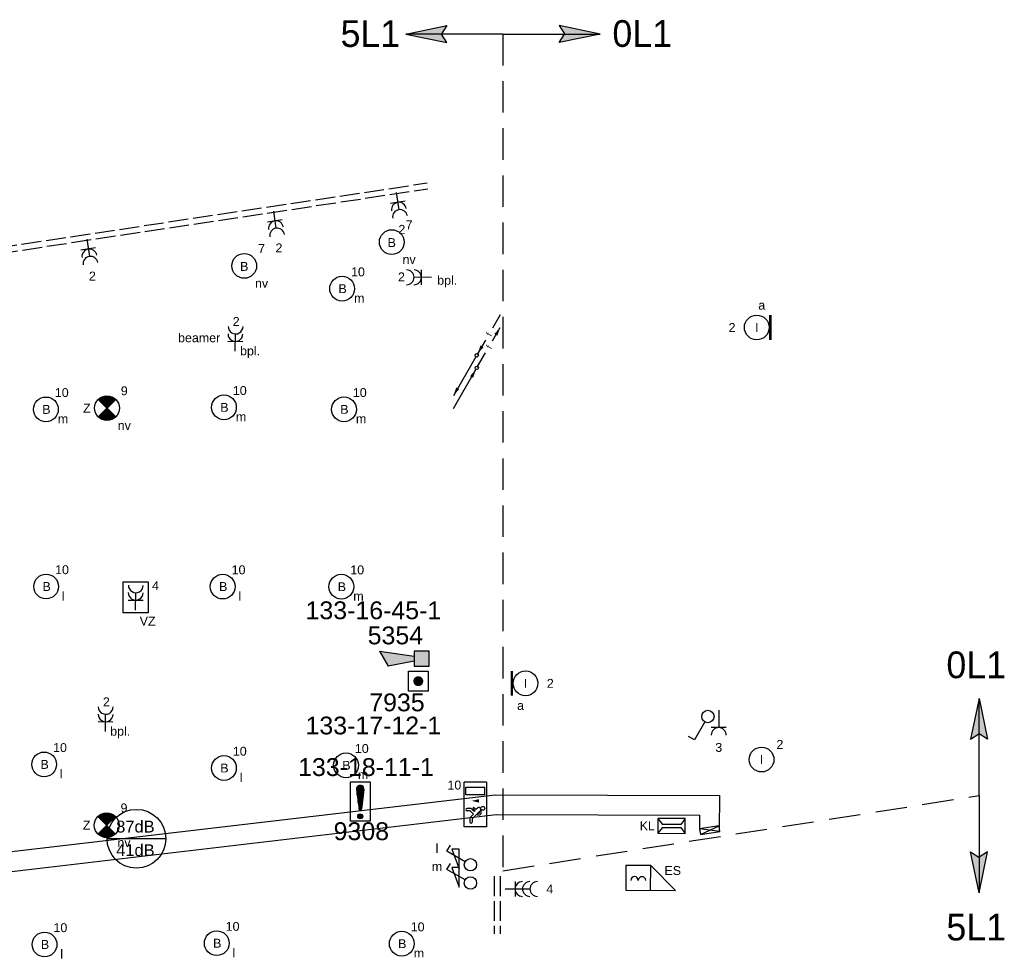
# Model space of a CAD drawing. Extents: x -156717 to 425753, y -51191 to 363295.
# Tile 9 of 256: x -65803 to -55861, y 76697 to 86168. Entities that reach past the tile are written whole.
import ezdxf
from ezdxf.enums import TextEntityAlignment as Align

# ---------------------------------------------------------------- set-up
doc = ezdxf.new("R2010")
doc.units = 0
doc.header["$LTSCALE"] = 50
for name, pattern in [('E_GOOT2', [2000, 1000, 1000]), ('E_GOOT3', [5, 4, -1]), ('HIDDEN', [9.525, 6.35, -3.175])]:
    doc.linetypes.add(name, pattern=pattern)
doc.layers.get('0').update_dxf_attribs({"linetype": 'CONTINUOUS'})
for name, color, linetype in [('1234567', 3, 'CONTINUOUS'), ('brandmelddecibels', 3, 'CONTINUOUS'), ('brandmeldserienummers', 1, 'CONTINUOUS'), ('EL6131--_KG', 2, 'CONTINUOUS'), ('EL6131--_WG', 2, 'CONTINUOUS'), ('EL6222--', 3, 'CONTINUOUS'), ('EL6311--', 3, 'CONTINUOUS'), ('EL6350--', 3, 'CONTINUOUS'), ('EL6511--', 3, 'CONTINUOUS'), ('EL6522--', 3, 'CONTINUOUS'), ('WL5448--', 4, 'CONTINUOUS')]:
    doc.layers.add(name, color=color, linetype=linetype)
doc.styles.add('BURO-018', font='ARIAL.TTF', dxfattribs={"height": 63})

# ---------------------------------------------------------------- blocks, each defined once
blk = doc.blocks.new('1115B3')
at = {"color": 0, "linetype": 'Continuous'}
blk.add_circle((0, 3.5), 2.5, dxfattribs=at)
at = {"color": 0, "linetype": 'Continuous', "style": 'BURO-018'}
for tag, p in [('E_GKAST', (0, 11.5)), ('E_GROEP', (0, 8.5)), ('E_SGROEP', (4.5, 8.5)), ('E_ARMCODE', (0, 3.5)), ('E_SLET', (4.5, 2.5))]:
    blk.add_attdef(tag, text='', height=1.8, dxfattribs=at).set_placement(p, align=Align.MIDDLE)
blk = doc.blocks.new('111408')
at = {"color": 0, "linetype": 'Continuous'}
for p, q in [((3.15, 6), (-0.85, 4.5)), ((3.15, 4.5), (3.15, 6)), ((-0.85, 4.5), (3.15, 4.5))]:
    blk.add_line(p, q, dxfattribs=at)
blk = doc.blocks.new('1114A1-TH1')
at = {"color": 0, "linetype": 'Continuous'}
for p, q in [((0.62, 3.33), (2.74, 7)), ((2.74, 7), (3.95, 6.3))]:
    blk.add_line(p, q, dxfattribs=at)
blk.add_circle((0, 2.25), 1.25, dxfattribs=at)
at = {"color": 0, "zscale": 50}
blk.add_blockref('111408', (0, 0), dxfattribs=at)
at = {"color": 0, "linetype": 'Continuous', "style": 'BURO-018'}
for tag, p in [('E_SLET1', (3.36, 9)), ('E_GROEP', (0, 0)), ('E_GKAST', (0, 0))]:
    blk.add_attdef(tag, text='', height=1.8, dxfattribs=at).set_placement(p, align=Align.MIDDLE)
at = {"color": 0, "linetype": 'Continuous', "style": 'BURO-018', "flags": 1}
for tag in ['E_MATCODE', 'E_SGROEP']:
    blk.add_attdef(tag, text='', height=1.8, dxfattribs=at).set_placement((0, 0), align=Align.MIDDLE)
blk = doc.blocks.new('E00112')
at = {"color": 0, "linetype": 'Continuous'}
for p, q in [((0, 1), (-1, 1)), ((-1, 1), (-1, 0)), ((-1, 0), (0, 1)), ((-1, 1), (0, 0)), ((0, 0), (0, 1)), ((-1, 0), (0, 0))]:
    blk.add_line(p, q, dxfattribs=at)
blk = doc.blocks.new('1115C2J')
at = {"color": 0, "linetype": 'Continuous'}
for p, q in [((-4.5, 5.5), (4.5, 5.5)), ((-4.5, 1), (-4.5, 5.5)), ((-2.68, 4.35), (-3.52, 4.35)), ((-1.94, 3.61), (-2.68, 4.35)), ((-1.24, 4.31), (-1.94, 3.61)), ((-1.37, 3.5), (-0.76, 4.11)), ((-1.24, 4.31), (-1.24, 4.91)), ((-0.76, 4.11), (-0.76, 4.91)), ((2, 5.15), (3.5, 5.15)), ((2, 1.35), (2, 5.15)), ((3.5, 5.15), (3.5, 1.35)), ((4.5, 1), (4.5, 5.5)), ((-2.88, 3.87), (-3.52, 3.87)), ((-1.27, 2.26), (-2.88, 3.87)), ((-1.94, 2.93), (-2.04, 2.83)), ((-2.04, 2.83), (-2.04, 2.34)), ((-0.99, 2.14), (-1.84, 2.14)), ((-1.71, 2.7), (-1.72, 2.7)), ((-1.72, 2.7), (-1.72, 2.46)), ((-1.47, 2.46), (-1.72, 2.46)), ((-1.23, 3.35), (-1.37, 3.5)), ((-0.87, 3.71), (-1.23, 3.35)), ((-0.65, 3.49), (-1.01, 3.13)), ((-0.71, 2.83), (-1.01, 3.13)), ((4.5, 1), (-4.5, 1)), ((2, 1.35), (3.5, 1.35))]:
    blk.add_line(p, q, dxfattribs=at)
blk.add_lwpolyline([(0.75, 4, 0, 0.7, 0), (0.75, 2.5, 0.7, 0.7, 0)], format="xyseb", dxfattribs=at)
blk.add_circle((-0.76, 1.75), 0.4, dxfattribs=at)
for centre, radius, start, end in [((-3.52, 4.11), 0.24, 90, 270), ((-1, 4.91), 0.24, 0, 180), ((-1.84, 2.34), 0.2, 180, 270), ((-0.99, 2.54), 0.4, 225, 45), ((-0.76, 3.6), 0.16, 315, 135)]:
    blk.add_arc(centre, radius, start, end, dxfattribs=at)
at = {"color": 0, "linetype": 'Continuous', "style": 'BURO-018'}
for tag, p in [('E_GKAST', (0, 15.17)), ('E_GROEP', (0, 12.17)), ('E_SGROEP', (4.5, 12.17)), ('E_ARMCODE', (0, 8))]:
    blk.add_attdef(tag, text='', height=1.8, dxfattribs=at).set_placement(p, align=Align.MIDDLE)
blk = doc.blocks.new('1114A1')
at = {"color": 0, "linetype": 'Continuous'}
for p, q in [((0.62, 3.33), (2.74, 7)), ((2.74, 7), (3.95, 6.3))]:
    blk.add_line(p, q, dxfattribs=at)
blk.add_circle((0, 2.25), 1.25, dxfattribs=at)
at = {"color": 0, "linetype": 'Continuous', "style": 'BURO-018'}
for tag, p in [('E_SLET1', (3.36, 9)), ('E_GROEP', (0, 0)), ('E_GKAST', (0, 0))]:
    blk.add_attdef(tag, text='', height=1.8, dxfattribs=at).set_placement(p, align=Align.MIDDLE)
at = {"color": 0, "linetype": 'Continuous', "style": 'BURO-018', "flags": 1}
for tag in ['E_MATCODE', 'E_SGROEP']:
    blk.add_attdef(tag, text='', height=1.8, dxfattribs=at).set_placement((0, 0), align=Align.MIDDLE)
blk = doc.blocks.new('E00517')
at = {"color": 0, "linetype": 'ByBlock'}
for p, q in [((-1.5, 6.5), (-0.3, 5.6)), ((1.5, 6.5), (-1.5, 6.5)), ((-1.5, 6.5), (-1.5, 1)), ((0.3, 5.6), (1.5, 6.5)), ((1.5, 1), (1.5, 6.5)), ((-0.3, 5.6), (-0.3, 1.9)), ((0.3, 1.9), (0.3, 5.6)), ((-1.5, 1), (-0.3, 1.9)), ((-1.5, 1), (1.5, 1)), ((0.3, 1.9), (1.5, 1))]:
    blk.add_line(p, q, dxfattribs=at)
at = {"color": 0, "linetype": 'ByBlock', "style": 'BURO-018'}
blk.add_attdef('E_TEXT1', text='', height=1.8, dxfattribs=at).set_placement((0, 9), align=Align.MIDDLE)
at = {"color": 0, "linetype": 'Continuous', "style": 'BURO-018', "flags": 1}
blk.add_attdef('E_MATCODE', (0, 0), '', height=1.8, dxfattribs=at)
blk = doc.blocks.new('111604')
at = {"color": 0, "linetype": 'Continuous'}
for p, q in [((-5, 6), (-5, 1)), ((0, 6), (-5, 6)), ((0, 1), (0, 6)), ((0, 6), (5, 1)), ((-5, 1), (5, 1))]:
    blk.add_line(p, q, dxfattribs=at)
for centre in [(-3.25, 3), (-1.75, 3)]:
    blk.add_arc(centre, 0.75, 0, 180, dxfattribs=at)
at = {"color": 0, "linetype": 'Continuous', "style": 'BURO-018'}
blk.add_attdef('E_TEXT1', text='', height=1.8, dxfattribs=at).set_placement((0, 8.5), align=Align.MIDDLE)
at = {"color": 0, "linetype": 'Continuous', "style": 'BURO-018', "flags": 1}
blk.add_attdef('E_MATCODE', text='', height=1.8, dxfattribs=at).set_placement((0, 0), align=Align.MIDDLE)
blk = doc.blocks.new('*X22')
at = {"color": 0}
for p, q in [((159.4, 200.26), (159.4, 201.95)), ((159.6, 198.67), (159.6, 202.13)), ((159.8, 197.35), (159.8, 202.22)), ((160, 197.25), (160, 202.25)), ((160.2, 197.35), (160.2, 202.22)), ((160.4, 198.67), (160.4, 202.13)), ((160.6, 200.26), (160.6, 201.95)), ((159.6, 195.7), (159.6, 196.3)), ((159.8, 195.54), (159.8, 196.46)), ((160, 195.5), (160, 196.5)), ((160.2, 195.54), (160.2, 196.46)), ((160.4, 195.7), (160.4, 196.3))]:
    blk.add_line(p, q, dxfattribs=at)
blk = doc.blocks.new('1116A7')
at = {"color": 0, "linetype": 'Continuous'}
for p, q in [((-2, -4), (-2, 4)), ((-2, 4), (2, 4)), ((2, 4), (2, -4)), ((-0.74, 2.41), (-0.25, -1.53)), ((0.74, 2.41), (0.25, -1.53)), ((2, -4), (-2, -4))]:
    blk.add_line(p, q, dxfattribs=at)
blk.add_circle((0, -3), 0.5, dxfattribs=at)
for centre, radius, start, end in [((0, 2.5), 0.75, 352.8192, 187.1808), ((0, -1.5), 0.25, 187.1808, 352.8192)]:
    blk.add_arc(centre, radius, start, end, dxfattribs=at)
blk.add_blockref('*X22', (-160, -199), dxfattribs=at)
at = {"color": 0, "linetype": 'Continuous', "style": 'BURO-018'}
blk.add_attdef('E_TEXT1', text='', height=1.8, dxfattribs=at).set_placement((0, 6.5), align=Align.MIDDLE)
at = {"color": 0, "linetype": 'Continuous', "style": 'BURO-018', "flags": 1}
blk.add_attdef('E_MATCODE', (0, 0), '', height=1.8, dxfattribs=at)
blk = doc.blocks.new('E00124')
at = {"color": 0, "linetype": 'Continuous'}
for p, q in [((-2, 5), (2, 5)), ((-2, 1), (-2, 5)), ((2, 5), (2, 1)), ((2, 1), (-2, 1))]:
    blk.add_line(p, q, dxfattribs=at)
at = {"color": 0, "linetype": 'Continuous', "const_width": 1}
blk.add_lwpolyline([(-0.5, 3, 1), (0.5, 3, 1)], format="xyb", close=True, dxfattribs=at)
at = {"color": 0, "linetype": 'Continuous', "style": 'BURO-018'}
blk.add_attdef('E_TEXT1', text='', height=1.8, dxfattribs=at).set_placement((0, 7.5), align=Align.MIDDLE)
at = {"color": 0, "linetype": 'Continuous', "style": 'BURO-018', "flags": 1}
blk.add_attdef('E_MATCODE', (0, 0), '', height=1.8, dxfattribs=at)
blk = doc.blocks.new('E00028')
at = {"color": 0, "linetype": 'Continuous'}
for p, q in [((1.5, 11), (-1.5, 9.27)), ((1.5, 11), (0.5, 4)), ((-0.5, 4), (-1.5, 9.27)), ((-1.5, 4), (-1.5, 1)), ((1.5, 4), (-1.5, 4)), ((1.5, 1), (1.5, 4)), ((-1.5, 1), (1.5, 1))]:
    blk.add_line(p, q, dxfattribs=at)
for points in [[(-1.5, 9.27), (1.5, 11), (-0.5, 4), (0.5, 4)], [(-1.5, 4), (1.5, 4), (-1.5, 1), (1.5, 1)]]:
    blk.add_solid(points, dxfattribs=at)
at = {"color": 0, "linetype": 'Continuous', "style": 'BURO-018'}
blk.add_attdef('E_TEXT1', text='', height=1.8, dxfattribs=at).set_placement((0, 13.5), align=Align.MIDDLE)
at = {"color": 0, "linetype": 'Continuous', "style": 'BURO-018', "flags": 1}
blk.add_attdef('E_MATCODE', (0, 0), '', height=1.8, dxfattribs=at)
blk = doc.blocks.new('E00172')
at = {"color": 0, "linetype": 'Continuous', "const_width": 0.5}
blk.add_lwpolyline([(-2.5, 0.75), (2.5, 0.75)], dxfattribs=at)
at = {"color": 0, "linetype": 'Continuous'}
blk.add_circle((0, 3.5), 2.5, dxfattribs=at)
at = {"color": 0, "linetype": 'Continuous', "style": 'BURO-018'}
for tag, p in [('E_GKAST', (0, 11.5)), ('E_GROEP', (0, 8.5)), ('E_SGROEP', (4.5, 8.5)), ('E_ARMCODE', (0, 3.5)), ('E_SLET', (4.5, 2.5))]:
    blk.add_attdef(tag, text='', height=1.8, dxfattribs=at).set_placement(p, align=Align.MIDDLE)
blk = doc.blocks.new('111304A')
at = {"color": 0, "linetype": 'Continuous'}
for p, q in [((0, 1), (0, 4.5)), ((-1.5, 3), (1.5, 3))]:
    blk.add_line(p, q, dxfattribs=at)
for centre in [(0, 6), (0, 4.5)]:
    blk.add_arc(centre, 1.5, 180, 0, dxfattribs=at)
at = {"color": 0, "linetype": 'Continuous', "style": 'BURO-018'}
for tag, p in [('E_GKAST', (0, 11.5)), ('E_GROEP', (0, 8.5)), ('E_SGROEP', (4.5, 8.5))]:
    blk.add_attdef(tag, text='', height=1.8, dxfattribs=at).set_placement(p, align=Align.MIDDLE)
at = {"color": 0, "linetype": 'Continuous', "style": 'BURO-018', "flags": 1}
for tag, p in [('E_VERMCODE', (13, 8.5)), ('E_MATCODE', (0, 0))]:
    blk.add_attdef(tag, text='', height=1.8, dxfattribs=at).set_placement(p, align=Align.MIDDLE)
blk = doc.blocks.new('111304B')
at = {"color": 0, "linetype": 'Continuous'}
for p, q in [((0, 1), (0, 6)), ((-1.5, 3), (1.5, 3))]:
    blk.add_line(p, q, dxfattribs=at)
for centre in [(0, 7.5), (0, 6), (0, 4.5)]:
    blk.add_arc(centre, 1.5, 180, 0, dxfattribs=at)
at = {"color": 0, "linetype": 'Continuous', "style": 'BURO-018'}
for tag, p in [('E_GKAST', (0, 13)), ('E_GROEP', (0, 10)), ('E_SGROEP', (4.5, 10))]:
    blk.add_attdef(tag, text='', height=1.8, dxfattribs=at).set_placement(p, align=Align.MIDDLE)
at = {"color": 0, "linetype": 'Continuous', "style": 'BURO-018', "flags": 1}
for tag, p in [('E_VERMCODE', (13, 10)), ('E_MATCODE', (0, 0))]:
    blk.add_attdef(tag, text='', height=1.8, dxfattribs=at).set_placement(p, align=Align.MIDDLE)
blk = doc.blocks.new('111304')
at = {"color": 0, "linetype": 'Continuous'}
for p, q in [((-1.5, 4.5), (1.5, 4.5)), ((0, 1), (0, 4.5))]:
    blk.add_line(p, q, dxfattribs=at)
blk.add_arc((0, 6), 1.5, 180, 0, dxfattribs=at)
at = {"color": 0, "linetype": 'Continuous', "style": 'BURO-018'}
for tag, p in [('E_GKAST', (0, 11.5)), ('E_GROEP', (0, 8.5)), ('E_SGROEP', (4.5, 8.5))]:
    blk.add_attdef(tag, text='', height=1.8, dxfattribs=at).set_placement(p, align=Align.MIDDLE)
at = {"color": 0, "linetype": 'Continuous', "style": 'BURO-018', "flags": 1}
for tag, p in [('E_VERMCODE', (13, 8.5)), ('E_MATCODE', (0, 0))]:
    blk.add_attdef(tag, text='', height=1.8, dxfattribs=at).set_placement(p, align=Align.MIDDLE)
blk = doc.blocks.new('E00018')
at = {"color": 0, "linetype": 'Continuous'}
for p, q in [((-1.77, -1.77), (1.77, 1.77)), ((1.77, -1.77), (-1.77, 1.77))]:
    blk.add_line(p, q, dxfattribs=at)
at = {"color": 0, "linetype": 'Continuous', "const_width": 2.5}
for points in [[(-0.88, 0.88, -0.198912), (0, 1.25, -0.198912), (0.88, 0.88, -1)], [(-0.88, -0.88, 0.198912), (0, -1.25, 0.198912), (0.88, -0.88, 1)]]:
    blk.add_lwpolyline(points, format="xyb", dxfattribs=at)
blk = doc.blocks.new('1115B3A-NO1')
at = {"color": 0, "linetype": 'Continuous'}
blk.add_circle((0, 0), 2.5, dxfattribs=at)
at = {"color": 0, "zscale": 50}
blk.add_blockref('E00018', (0, 0), dxfattribs=at)
at = {"color": 0, "linetype": 'Continuous', "style": 'BURO-018'}
for tag, p in [('E_GKAST', (0, 8)), ('E_GROEP', (0, 5)), ('E_SGROEP', (4.5, 5)), ('E_ARMCODE', (0, 0)), ('E_SLET', (4.5, -1))]:
    blk.add_attdef(tag, text='', height=1.8, dxfattribs=at).set_placement(p, align=Align.MIDDLE)
blk = doc.blocks.new('LDV6')
at = {"color": 0, "linetype": 'Continuous'}
for p, q in [((6.75, 11.69), (4.5, 7.79)), ((2.5, 4.33), (0.25, 0.43)), ((-0.25, -0.43), (-6.75, -11.69))]:
    blk.add_line(p, q, dxfattribs=at)
for points in [[(0.25, 0.43, 0, 1, 0), (1.5, 2.6, 1, 1, 0)], [(-6.75, -11.69, 0, 1, 0), (-5.5, -9.53, 1, 1, 0)]]:
    blk.add_lwpolyline(points, format="xyseb", dxfattribs=at)
blk.add_circle((0, 0), 0.5, dxfattribs=at)
at = {"color": 0, "linetype": 'Continuous', "style": 'BURO-018'}
blk.add_attdef('LD_TEXT1', text='', height=1.8, rotation=60, dxfattribs=at).set_placement((3.5, 6.06), align=Align.MIDDLE)
blk = doc.blocks.new('LDV5')
at = {"color": 0, "linetype": 'Continuous'}
for p, q in [((4.5, 7.79), (6.75, 11.69)), ((0.25, 0.43), (2.5, 4.33)), ((-6.75, -11.69), (-0.25, -0.43))]:
    blk.add_line(p, q, dxfattribs=at)
for points in [[(6.75, 11.69, 0, 1, 0), (5.5, 9.53, 1, 1, 0)], [(-0.25, -0.43, 0, 1, 0), (-1.5, -2.6, 1, 1, 0)]]:
    blk.add_lwpolyline(points, format="xyseb", dxfattribs=at)
blk.add_circle((0, 0), 0.5, dxfattribs=at)
at = {"color": 0, "linetype": 'Continuous', "style": 'BURO-018'}
blk.add_attdef('LD_TEXT1', text='', height=1.8, rotation=60, dxfattribs=at).set_placement((3.5, 6.06), align=Align.MIDDLE)

msp = doc.modelspace()

# ---------------------------------------------------------------- linework, layer by layer
at = {"layer": 'brandmelddecibels'}
msp.add_line((-64327.77274, 77895.09706), (-64921.17782, 77895.09706), dxfattribs=at)
msp.add_circle((-64624.47528, 77895.09706), 296.70254, dxfattribs=at)
at = {"layer": 'EL6131--_KG', "linetype": 'E_GOOT2'}
for p, q in [((-72630.78716, 76969.81794, 3000), (-61003.24071, 78339.94142, 3000)), ((-61003.24071, 78339.94142, 3000), (-58734.18998, 78331.57888, 3000)), ((-61003.24071, 78339.94142, 3000), (-58734.18998, 78331.57888, 3000)), ((-58735.48293, 77980.75582, 3000), (-58734.18998, 78331.57888, 3000)), ((-58735.48293, 77980.75582, 3000), (-58734.18998, 78331.57888, 3000)), ((-72619.04436, 76769.81794, 3000), (-60991.86522, 78139.89814, 3000)), ((-60991.86522, 78139.89814, 3000), (-58934.92571, 78132.31733, 3000)), ((-60991.86522, 78139.89814, 3000), (-58934.92571, 78132.31733, 3000)), ((-58935.48157, 77981.49292, 3000), (-58934.92571, 78132.31733, 3000)), ((-58935.48157, 77981.49292, 3000), (-58934.92571, 78132.31733, 3000))]:
    msp.add_line(p, q, dxfattribs=at)
at = {"layer": 'EL6131--_WG', "color": 2, "linetype": 'E_GOOT3'}
for p, q in [((-67761.17703, 83602.20056, 3000), (-61690.0695, 84518.89655, 3000)), ((-67752.39321, 83542.84674, 3000), (-61681.11145, 84459.56904, 3000))]:
    msp.add_line(p, q, dxfattribs=at)
at = {"layer": 'EL6131--_WG', "linetype": 'E_GOOT3'}
for p, q in [((-61011.21712, 77515.21464, 3000), (-61011.21712, 76932.96727, 3000)), ((-60951.21712, 77515.21464, 3000), (-60951.21712, 76932.96727, 3000))]:
    msp.add_line(p, q, dxfattribs=at)
at = {"layer": 'EL6222--'}
msp.add_lwpolyline([(-64756.85477, 80489.79729), (-64507.04259, 80489.79729), (-64507.04259, 80175.96313), (-64756.85477, 80175.96313)], close=True, dxfattribs=at)
at = {"layer": 'EL6311--', "color": 4, "linetype": 'Continuous'}
for p, q in [((-61904.10618, 86023.14886), (-61491.81065, 86109.96124)), ((-61491.81065, 86109.96124), (-61545.69832, 86025.22395)), ((-59942.81208, 86023.14886), (-60355.10761, 86109.96124)), ((-60355.10761, 86109.96124), (-60301.21993, 86025.22395)), ((-60923.45913, 86023.14886), (-61904.10618, 86023.14886)), ((-61904.10618, 86023.14886), (-61491.81065, 85936.33647)), ((-61491.81065, 85936.33647), (-61545.69832, 86021.07377)), ((-60923.45913, 86023.14886), (-59942.81208, 86023.14886)), ((-59942.81208, 86023.14886), (-60355.10761, 85936.33647)), ((-60355.10761, 85936.33647), (-60301.21993, 86021.07377)), ((-56116.35293, 79311.21445), (-56203.16531, 78898.91892)), ((-56116.35293, 78330.5674), (-56116.35293, 79311.21445)), ((-56116.35293, 79311.21445), (-56029.54054, 78898.91892)), ((-56203.16531, 78898.91892), (-56118.42801, 78952.80659)), ((-56029.54054, 78898.91892), (-56114.27784, 78952.80659)), ((-56116.35293, 78330.5674), (-56116.35293, 77349.92035)), ((-56116.35293, 77349.92035), (-56203.16531, 77762.21588)), ((-56203.16531, 77762.21588), (-56118.42801, 77708.32821)), ((-56116.35293, 77349.92035), (-56029.54054, 77762.21588)), ((-56029.54054, 77762.21588), (-56114.27784, 77708.32821))]:
    msp.add_line(p, q, dxfattribs=at)
at = {"layer": 'EL6311--', "color": 4, "linetype": 'HIDDEN'}
for p, q in [((-60923.45913, 86023.14886), (-60923.45913, 77572.05793)), ((-60923.45913, 77572.05793), (-56116.35293, 78330.5674))]:
    msp.add_line(p, q, dxfattribs=at)
at = {"layer": 'EL6311--', "color": 4, "linetype": 'Continuous'}
for points in [[(-61904.10618, 86023.14886), (-61491.81065, 86109.96124), (-61545.69832, 86025.22395)], [(-59942.81208, 86023.14886), (-60355.10761, 86109.96124), (-60301.21993, 86025.22395)], [(-61904.10618, 86023.14886), (-61491.81065, 85936.33647), (-61545.69832, 86021.07377)], [(-59942.81208, 86023.14886), (-60355.10761, 85936.33647), (-60301.21993, 86021.07377)], [(-56116.35293, 79311.21445), (-56203.16531, 78898.91892), (-56118.42801, 78952.80659)], [(-56116.35293, 79311.21445), (-56029.54054, 78898.91892), (-56114.27784, 78952.80659)], [(-56116.35293, 77349.92035), (-56203.16531, 77762.21588), (-56118.42801, 77708.32821)], [(-56116.35293, 77349.92035), (-56029.54054, 77762.21588), (-56114.27784, 77708.32821)]]:
    msp.add_solid(points, dxfattribs=at)

# ---------------------------------------------------------------- block references
at = {"layer": '1234567'}
ref = msp.add_blockref('1115B3', (-62046.13596, 83746.25079), dxfattribs=dict(at, xscale=50, yscale=50, zscale=50))
ref.add_attrib('E_ARMCODE', 'B', dxfattribs={"layer": '0', "color": 1, "linetype": 'Continuous', "height": 90, "style": 'BURO-018'}).set_placement((-62046.13596, 83916.2508), align=Align.MIDDLE)
ref.add_attrib('E_SLET', 'nv', dxfattribs={"layer": '0', "color": 1, "linetype": 'Continuous', "height": 90, "style": 'BURO-018'}).set_placement((-61871.13596, 83746.25079), align=Align.MIDDLE)
ref.add_attrib('E_GROEP', '7', dxfattribs={"layer": '0', "color": 1, "linetype": 'Continuous', "height": 90, "style": 'BURO-018'}).set_placement((-61871.13596, 84096.25079), align=Align.MIDDLE)
ref = msp.add_blockref('1115B3', (-63535.94572, 83505.7694), dxfattribs=dict(at, xscale=50, yscale=50, zscale=50))
ref.add_attrib('E_ARMCODE', 'B', dxfattribs={"layer": '0', "color": 1, "linetype": 'Continuous', "height": 90, "style": 'BURO-018'}).set_placement((-63535.94572, 83675.76941), align=Align.MIDDLE)
ref.add_attrib('E_SLET', 'nv', dxfattribs={"layer": '0', "color": 1, "linetype": 'Continuous', "height": 90, "style": 'BURO-018'}).set_placement((-63360.94572, 83505.7694), align=Align.MIDDLE)
ref.add_attrib('E_GROEP', '7', dxfattribs={"layer": '0', "color": 1, "linetype": 'Continuous', "height": 90, "style": 'BURO-018'}).set_placement((-63360.94572, 83855.7694), align=Align.MIDDLE)
at = {"layer": 'EL6131--_KG', "yscale": 200, "zscale": 60}
for xscale, rotation in [(60, 98.71855552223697), (60.00000000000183, 98.71855552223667)]:
    msp.add_blockref('E00112', (-58741.18519, 78025.93581, 3000), dxfattribs=dict(at, xscale=xscale, rotation=rotation))
at = {"layer": 'EL6311--'}
ref = msp.add_blockref('111304A', (-62007.78786, 84470.92324), dxfattribs=dict(at, xscale=50.00000000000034, yscale=50.00000000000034, zscale=50.00000000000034, rotation=188.5860432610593))
ref.add_attrib('E_GROEP', '2', dxfattribs={"layer": '0', "color": 1, "linetype": 'Continuous', "height": 90, "style": 'BURO-018'}).set_placement((-61944.3377, 84050.68631), align=Align.MIDDLE)
ref = msp.add_blockref('111304A', (-63248.84944, 84283.53137), dxfattribs=dict(at, xscale=49.99999999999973, yscale=49.99999999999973, zscale=49.99999999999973, rotation=188.586239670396))
ref.add_attrib('E_GROEP', '2', dxfattribs={"layer": '0', "color": 1, "linetype": 'Continuous', "height": 90, "style": 'BURO-018'}).set_placement((-63185.39784, 83863.29466), align=Align.MIDDLE)
ref = msp.add_blockref('111304A', (-65133.01498, 83999.03517, 3000), dxfattribs=dict(at, xscale=49.9999999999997, yscale=49.9999999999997, zscale=49.9999999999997, rotation=188.586239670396))
ref.add_attrib('E_GROEP', '2', dxfattribs={"layer": '0', "color": 1, "linetype": 'Continuous', "height": 90, "style": 'BURO-018'}).set_placement((-65069.56338, 83578.79846, 3000), align=Align.MIDDLE)
ref = msp.add_blockref('1115B3', (-62722.62536, 83450.56096), dxfattribs=dict(at, xscale=50, yscale=50, zscale=50, rotation=270))
ref.add_attrib('E_ARMCODE', 'B', dxfattribs={"layer": '0', "color": 1, "linetype": 'Continuous', "height": 90, "style": 'BURO-018'}).set_placement((-62542.62536, 83450.56096), align=Align.MIDDLE)
ref.add_attrib('E_SLET', 'm', dxfattribs={"layer": '0', "color": 1, "linetype": 'Continuous', "height": 90, "style": 'BURO-018'}).set_placement((-62374.69643, 83356.07873), align=Align.MIDDLE)
ref.add_attrib('E_GROEP', '10', dxfattribs={"layer": '0', "color": 1, "linetype": 'Continuous', "height": 90, "style": 'BURO-018'}).set_placement((-62387.62537, 83620.56096), align=Align.MIDDLE)
ref = msp.add_blockref('111304A', (-61596.73854, 83565.21333), dxfattribs=dict(at, xscale=50.00000000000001, yscale=50.00000000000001, zscale=50.00000000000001, rotation=89.94191246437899))
ref.add_attrib('E_GROEP', '2', dxfattribs={"layer": '0', "color": 1, "linetype": 'Continuous', "height": 90, "style": 'BURO-018'}).set_placement((-61948.13288, 83570.83754), align=Align.MIDDLE)
ref = msp.add_blockref('E00172', (-58185.65373, 83058.87967), dxfattribs=dict(at, xscale=50, yscale=50, zscale=50, rotation=90))
ref.add_attrib('E_ARMCODE', 'I', dxfattribs={"layer": '0', "color": 1, "linetype": 'Continuous', "height": 90, "style": 'BURO-018'}).set_placement((-58360.65373, 83058.87967), align=Align.MIDDLE)
ref.add_attrib('E_SLET', 'a', dxfattribs={"layer": '0', "color": 1, "linetype": 'Continuous', "height": 90, "style": 'BURO-018'}).set_placement((-58310.65373, 83283.87967), align=Align.MIDDLE)
ref.add_attrib('E_GROEP', '2', dxfattribs={"layer": '0', "color": 1, "linetype": 'Continuous', "height": 90, "style": 'BURO-018'}).set_placement((-58610.65373, 83058.87967), align=Align.MIDDLE)
ref = msp.add_blockref('111304A', (-63628.1371, 82768.90835), dxfattribs=dict(at, xscale=50.00000000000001, yscale=50.00000000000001, zscale=50.00000000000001, rotation=359.0702657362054))
ref.add_attrib('E_GROEP', '2', dxfattribs={"layer": '0', "color": 1, "linetype": 'Continuous', "height": 90, "style": 'BURO-018'}).set_placement((-63617.16795, 83120.17647), align=Align.MIDDLE)
ref = msp.add_blockref('1115B3', (-65713.39469, 82231.41581), dxfattribs=dict(at, xscale=50, yscale=50, zscale=50, rotation=270))
ref.add_attrib('E_ARMCODE', 'B', dxfattribs={"layer": '0', "color": 1, "linetype": 'Continuous', "height": 90, "style": 'BURO-018'}).set_placement((-65533.39469, 82231.41581), align=Align.MIDDLE)
ref.add_attrib('E_SLET', 'm', dxfattribs={"layer": '0', "color": 1, "linetype": 'Continuous', "height": 90, "style": 'BURO-018'}).set_placement((-65365.46576, 82136.93358), align=Align.MIDDLE)
ref.add_attrib('E_GROEP', '10', dxfattribs={"layer": '0', "color": 1, "linetype": 'Continuous', "height": 90, "style": 'BURO-018'}).set_placement((-65378.3947, 82401.41582), align=Align.MIDDLE)
ref = msp.add_blockref('1115B3', (-63915.90365, 82251.99841), dxfattribs=dict(at, xscale=50, yscale=50, zscale=50, rotation=270))
ref.add_attrib('E_ARMCODE', 'B', dxfattribs={"layer": '0', "color": 1, "linetype": 'Continuous', "height": 90, "style": 'BURO-018'}).set_placement((-63735.90366, 82251.99841), align=Align.MIDDLE)
ref.add_attrib('E_SLET', 'm', dxfattribs={"layer": '0', "color": 1, "linetype": 'Continuous', "height": 90, "style": 'BURO-018'}).set_placement((-63567.97472, 82157.51618), align=Align.MIDDLE)
ref.add_attrib('E_GROEP', '10', dxfattribs={"layer": '0', "color": 1, "linetype": 'Continuous', "height": 90, "style": 'BURO-018'}).set_placement((-63580.90366, 82421.99842), align=Align.MIDDLE)
ref = msp.add_blockref('1115B3', (-62703.97686, 82231.81773), dxfattribs=dict(at, xscale=50, yscale=50, zscale=50, rotation=270))
ref.add_attrib('E_ARMCODE', 'B', dxfattribs={"layer": '0', "color": 1, "linetype": 'Continuous', "height": 90, "style": 'BURO-018'}).set_placement((-62523.97686, 82231.81773), align=Align.MIDDLE)
ref.add_attrib('E_SLET', 'm', dxfattribs={"layer": '0', "color": 1, "linetype": 'Continuous', "height": 90, "style": 'BURO-018'}).set_placement((-62356.04793, 82137.3355), align=Align.MIDDLE)
ref.add_attrib('E_GROEP', '10', dxfattribs={"layer": '0', "color": 1, "linetype": 'Continuous', "height": 90, "style": 'BURO-018'}).set_placement((-62368.97687, 82401.81774), align=Align.MIDDLE)
ref = msp.add_blockref('1115B3', (-65711.106, 80442.4115), dxfattribs=dict(at, xscale=50, yscale=50, zscale=50, rotation=270))
ref.add_attrib('E_ARMCODE', 'B', dxfattribs={"layer": '0', "color": 1, "linetype": 'Continuous', "height": 90, "style": 'BURO-018'}).set_placement((-65531.106, 80442.4115), align=Align.MIDDLE)
ref.add_attrib('E_SLET', 'l', dxfattribs={"layer": '0', "color": 1, "linetype": 'Continuous', "height": 90, "style": 'BURO-018'}).set_placement((-65363.17707, 80347.92927), align=Align.MIDDLE)
ref.add_attrib('E_GROEP', '10', dxfattribs={"layer": '0', "color": 1, "linetype": 'Continuous', "height": 90, "style": 'BURO-018'}).set_placement((-65376.106, 80612.41151), align=Align.MIDDLE)
ref = msp.add_blockref('1115B3', (-63928.3178, 80441.50655), dxfattribs=dict(at, xscale=50, yscale=50, zscale=50, rotation=270))
ref.add_attrib('E_ARMCODE', 'B', dxfattribs={"layer": '0', "color": 1, "linetype": 'Continuous', "height": 90, "style": 'BURO-018'}).set_placement((-63748.31781, 80441.50655), align=Align.MIDDLE)
ref.add_attrib('E_SLET', 'l', dxfattribs={"layer": '0', "color": 1, "linetype": 'Continuous', "height": 90, "style": 'BURO-018'}).set_placement((-63580.38887, 80347.02432), align=Align.MIDDLE)
ref.add_attrib('E_GROEP', '10', dxfattribs={"layer": '0', "color": 1, "linetype": 'Continuous', "height": 90, "style": 'BURO-018'}).set_placement((-63593.31781, 80611.50655), align=Align.MIDDLE)
ref = msp.add_blockref('1115B3', (-62730.23697, 80440.54424), dxfattribs=dict(at, xscale=50, yscale=50, zscale=50, rotation=270))
ref.add_attrib('E_ARMCODE', 'B', dxfattribs={"layer": '0', "color": 1, "linetype": 'Continuous', "height": 90, "style": 'BURO-018'}).set_placement((-62550.23697, 80440.54424), align=Align.MIDDLE)
ref.add_attrib('E_SLET', 'm', dxfattribs={"layer": '0', "color": 1, "linetype": 'Continuous', "height": 90, "style": 'BURO-018'}).set_placement((-62382.30804, 80346.062), align=Align.MIDDLE)
ref.add_attrib('E_GROEP', '10', dxfattribs={"layer": '0', "color": 1, "linetype": 'Continuous', "height": 90, "style": 'BURO-018'}).set_placement((-62395.23698, 80610.54424), align=Align.MIDDLE)
ref = msp.add_blockref('111304A', (-64635.32729, 80154.98192), dxfattribs=dict(at, xscale=50.00000000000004, yscale=50.00000000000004, zscale=50.00000000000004, rotation=359.0702657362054))
ref.add_attrib('E_GROEP', '4', dxfattribs={"layer": '0', "color": 1, "linetype": 'Continuous', "height": 90, "style": 'BURO-018'}).set_placement((-64432.14846, 80450.71645), align=Align.MIDDLE)
ref = msp.add_blockref('E00172', (-60870.56351, 79464.86726), dxfattribs=dict(at, xscale=50, yscale=50, zscale=50, rotation=270))
ref.add_attrib('E_ARMCODE', 'I', dxfattribs={"layer": '0', "color": 1, "linetype": 'Continuous', "height": 90, "style": 'BURO-018'}).set_placement((-60695.56351, 79464.86726), align=Align.MIDDLE)
ref.add_attrib('E_SLET', 'a', dxfattribs={"layer": '0', "color": 1, "linetype": 'Continuous', "height": 90, "style": 'BURO-018'}).set_placement((-60745.56351, 79239.86726), align=Align.MIDDLE)
ref.add_attrib('E_GROEP', '2', dxfattribs={"layer": '0', "color": 1, "linetype": 'Continuous', "height": 90, "style": 'BURO-018'}).set_placement((-60445.56351, 79464.86726), align=Align.MIDDLE)
ref = msp.add_blockref('111304A', (-64939.13909, 78927.07234), dxfattribs=dict(at, xscale=50.00000000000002, yscale=50.00000000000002, zscale=50.00000000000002, rotation=359.0702657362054))
ref.add_attrib('E_GROEP', '2', dxfattribs={"layer": '0', "color": 1, "linetype": 'Continuous', "height": 90, "style": 'BURO-018'}).set_placement((-64928.16994, 79278.34046), align=Align.MIDDLE)
at = {"layer": 'EL6311--', "xscale": 50, "yscale": 50, "zscale": 50, "rotation": 180.0000833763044}
msp.add_blockref('1114A1', (-58854.18885, 79242.21357), dxfattribs=at)
at = {"layer": 'EL6311--'}
ref = msp.add_blockref('111304', (-58744.69915, 79242.21357), dxfattribs=dict(at, xscale=50.00000000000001, yscale=50.00000000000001, zscale=50.00000000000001, rotation=180.0000416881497))
ref.add_attrib('E_GROEP', '3', dxfattribs={"layer": '0', "color": 1, "linetype": 'Continuous', "height": 90, "style": 'BURO-018'}).set_placement((-58744.69884, 78817.21357), align=Align.MIDDLE)
ref = msp.add_blockref('1115B3', (-65731.17285, 78645.65622), dxfattribs=dict(at, xscale=50, yscale=50, zscale=50, rotation=270))
ref.add_attrib('E_ARMCODE', 'B', dxfattribs={"layer": '0', "color": 1, "linetype": 'Continuous', "height": 90, "style": 'BURO-018'}).set_placement((-65551.17286, 78645.65622), align=Align.MIDDLE)
ref.add_attrib('E_SLET', 'l', dxfattribs={"layer": '0', "color": 1, "linetype": 'Continuous', "height": 90, "style": 'BURO-018'}).set_placement((-65383.24392, 78551.17399), align=Align.MIDDLE)
ref.add_attrib('E_GROEP', '10', dxfattribs={"layer": '0', "color": 1, "linetype": 'Continuous', "height": 90, "style": 'BURO-018'}).set_placement((-65396.17286, 78815.65622), align=Align.MIDDLE)
ref = msp.add_blockref('1115B3', (-62683.77051, 78636.5161), dxfattribs=dict(at, xscale=50, yscale=50, zscale=50, rotation=270))
ref.add_attrib('E_ARMCODE', 'B', dxfattribs={"layer": '0', "color": 1, "linetype": 'Continuous', "height": 90, "style": 'BURO-018'}).set_placement((-62503.77051, 78636.5161), align=Align.MIDDLE)
ref.add_attrib('E_SLET', 'm', dxfattribs={"layer": '0', "color": 1, "linetype": 'Continuous', "height": 90, "style": 'BURO-018'}).set_placement((-62335.84158, 78542.03387), align=Align.MIDDLE)
ref.add_attrib('E_GROEP', '10', dxfattribs={"layer": '0', "color": 1, "linetype": 'Continuous', "height": 90, "style": 'BURO-018'}).set_placement((-62348.77052, 78806.5161), align=Align.MIDDLE)
ref = msp.add_blockref('1115B3', (-58312.22361, 78869.77196), dxfattribs=dict(at, xscale=50, yscale=50, zscale=50, rotation=180))
ref.add_attrib('E_ARMCODE', 'I', dxfattribs={"layer": '0', "color": 1, "linetype": 'Continuous', "height": 90, "style": 'BURO-018'}).set_placement((-58312.22361, 78694.77196), align=Align.MIDDLE)
ref.add_attrib('E_GROEP', '2', dxfattribs={"layer": '0', "color": 1, "linetype": 'Continuous', "height": 90, "style": 'BURO-018'}).set_placement((-58127.2236, 78848.40839), align=Align.MIDDLE)
ref = msp.add_blockref('1115B3', (-63915.76529, 78609.00019), dxfattribs=dict(at, xscale=50, yscale=50, zscale=50, rotation=270))
ref.add_attrib('E_ARMCODE', 'B', dxfattribs={"layer": '0', "color": 1, "linetype": 'Continuous', "height": 90, "style": 'BURO-018'}).set_placement((-63735.7653, 78609.00019), align=Align.MIDDLE)
ref.add_attrib('E_SLET', 'l', dxfattribs={"layer": '0', "color": 1, "linetype": 'Continuous', "height": 90, "style": 'BURO-018'}).set_placement((-63567.83636, 78514.51796), align=Align.MIDDLE)
ref.add_attrib('E_GROEP', '10', dxfattribs={"layer": '0', "color": 1, "linetype": 'Continuous', "height": 90, "style": 'BURO-018'}).set_placement((-63580.7653, 78779.0002), align=Align.MIDDLE)
ref = msp.add_blockref('1114A1-TH1', (-61139.55297, 77632.06453), dxfattribs=dict(at, xscale=49.99999999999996, yscale=49.99999999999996, zscale=49.99999999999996, rotation=89.99991662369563))
ref.add_attrib('E_SLET1', 'l', dxfattribs={"layer": '0', "color": 1, "linetype": 'Continuous', "height": 90, "style": 'BURO-018'}).set_placement((-61589.55297, 77799.86255), align=Align.MIDDLE)
ref = msp.add_blockref('1114A1-TH1', (-61139.55297, 77447.7556), dxfattribs=dict(at, xscale=50, yscale=50, zscale=50, rotation=90))
ref.add_attrib('E_SLET1', 'm', dxfattribs={"layer": '0', "color": 1, "linetype": 'Continuous', "height": 90, "style": 'BURO-018'}).set_placement((-61589.55297, 77615.55362), align=Align.MIDDLE)
ref = msp.add_blockref('111304B', (-60951.21712, 77387.43311), dxfattribs=dict(at, xscale=50, yscale=50, zscale=50, rotation=270))
ref.add_attrib('E_GROEP', '4', dxfattribs={"layer": '0', "color": 1, "linetype": 'Continuous', "height": 90, "style": 'BURO-018'}).set_placement((-60451.21712, 77387.43311), align=Align.MIDDLE)
ref = msp.add_blockref('1115B3', (-65727.07009, 76826.5932), dxfattribs=dict(at, xscale=50, yscale=50, zscale=50, rotation=270))
ref.add_attrib('E_ARMCODE', 'B', dxfattribs={"layer": '0', "color": 1, "linetype": 'Continuous', "height": 90, "style": 'BURO-018'}).set_placement((-65547.07009, 76826.5932), align=Align.MIDDLE)
ref.add_attrib('E_SLET', 'l', dxfattribs={"layer": '0', "color": 1, "linetype": 'Continuous', "height": 90, "style": 'BURO-018'}).set_placement((-65379.14116, 76732.11097), align=Align.MIDDLE)
ref.add_attrib('E_GROEP', '10', dxfattribs={"layer": '0', "color": 1, "linetype": 'Continuous', "height": 90, "style": 'BURO-018'}).set_placement((-65392.0701, 76996.59321), align=Align.MIDDLE)
ref = msp.add_blockref('1115B3', (-63988.45482, 76839.76357), dxfattribs=dict(at, xscale=50, yscale=50, zscale=50, rotation=270))
ref.add_attrib('E_ARMCODE', 'B', dxfattribs={"layer": '0', "color": 1, "linetype": 'Continuous', "height": 90, "style": 'BURO-018'}).set_placement((-63808.45482, 76839.76357), align=Align.MIDDLE)
ref.add_attrib('E_SLET', 'l', dxfattribs={"layer": '0', "color": 1, "linetype": 'Continuous', "height": 90, "style": 'BURO-018'}).set_placement((-63640.52589, 76745.28134), align=Align.MIDDLE)
ref.add_attrib('E_GROEP', '10', dxfattribs={"layer": '0', "color": 1, "linetype": 'Continuous', "height": 90, "style": 'BURO-018'}).set_placement((-63653.45483, 77009.76358), align=Align.MIDDLE)
ref = msp.add_blockref('1115B3', (-62120.12152, 76834.8136), dxfattribs=dict(at, xscale=50, yscale=50, zscale=50, rotation=270))
ref.add_attrib('E_ARMCODE', 'B', dxfattribs={"layer": '0', "color": 1, "linetype": 'Continuous', "height": 90, "style": 'BURO-018'}).set_placement((-61940.12152, 76834.8136), align=Align.MIDDLE)
ref.add_attrib('E_SLET', 'm', dxfattribs={"layer": '0', "color": 1, "linetype": 'Continuous', "height": 90, "style": 'BURO-018'}).set_placement((-61772.19259, 76740.33137), align=Align.MIDDLE)
ref.add_attrib('E_GROEP', '10', dxfattribs={"layer": '0', "color": 1, "linetype": 'Continuous', "height": 90, "style": 'BURO-018'}).set_placement((-61785.12153, 77004.81361), align=Align.MIDDLE)
at = {"layer": 'EL6350--'}
ref = msp.add_blockref('1115B3A-NO1', (-64922.0585, 82244.21927), dxfattribs=dict(at, xscale=50, yscale=50, zscale=50))
ref.add_attrib('E_ARMCODE', 'Z', dxfattribs={"layer": '0', "color": 1, "linetype": 'Continuous', "height": 90, "style": 'BURO-018'}).set_placement((-65124.83683, 82244.21927), align=Align.MIDDLE)
ref.add_attrib('E_SLET', 'nv', dxfattribs={"layer": '0', "color": 1, "linetype": 'Continuous', "height": 90, "style": 'BURO-018'}).set_placement((-64747.0585, 82069.21927), align=Align.MIDDLE)
ref.add_attrib('E_GROEP', '9', dxfattribs={"layer": '0', "color": 1, "linetype": 'Continuous', "height": 90, "style": 'BURO-018'}).set_placement((-64747.0585, 82419.21927), align=Align.MIDDLE)
ref = msp.add_blockref('1115C2J', (-61039.55297, 78239.90769), dxfattribs=dict(at, xscale=50, yscale=50, zscale=50, rotation=90))
ref.add_attrib('E_GROEP', '10', dxfattribs={"layer": '0', "color": 1, "linetype": 'Continuous', "height": 90, "style": 'BURO-018'}).set_placement((-61414.10957, 78436.81804), align=Align.MIDDLE)
ref = msp.add_blockref('1115B3A-NO1', (-64925.078, 78031.17842), dxfattribs=dict(at, xscale=50, yscale=50, zscale=50))
ref.add_attrib('E_ARMCODE', 'Z', dxfattribs={"layer": '0', "color": 1, "linetype": 'Continuous', "height": 90, "style": 'BURO-018'}).set_placement((-65127.85634, 78031.17842), align=Align.MIDDLE)
ref.add_attrib('E_SLET', 'nv', dxfattribs={"layer": '0', "color": 1, "linetype": 'Continuous', "height": 90, "style": 'BURO-018'}).set_placement((-64750.078, 77856.17842), align=Align.MIDDLE)
ref.add_attrib('E_GROEP', '9', dxfattribs={"layer": '0', "color": 1, "linetype": 'Continuous', "height": 90, "style": 'BURO-018'}).set_placement((-64750.078, 78206.17842), align=Align.MIDDLE)
at = {"layer": 'EL6511--'}
for name, p, xscale, yscale, zscale, rotation in [('E00028', (-61618.63075, 79714.17595), 50, 50, 50, 90), ('E00124', (-61628.425, 79485.96208), 49.99999999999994, 49.99999999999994, 49.99999999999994, 90.02380078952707)]:
    msp.add_blockref(name, p, dxfattribs=dict(at, xscale=xscale, yscale=yscale, zscale=zscale, rotation=rotation))
at = {"layer": 'EL6511--', "xscale": 50, "yscale": 50, "zscale": 50}
msp.add_blockref('1116A7', (-62364.42356, 78271.15448), dxfattribs=at)
at = {"layer": 'EL6522--'}
ref = msp.add_blockref('E00517', (-59408.47015, 78025.1834), dxfattribs=dict(at, xscale=50.00000000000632, yscale=50.0000000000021, zscale=50, rotation=269.7876718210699))
ref.add_attrib('E_TEXT1', 'KL', dxfattribs={"layer": '0', "color": 1, "linetype": 'ByBlock', "height": 90, "style": 'BURO-018'}).set_placement((-59466.44739, 78025.52499), align=Align.MIDDLE)
ref = msp.add_blockref('111604', (-59432.61048, 77323.88222), dxfattribs=dict(at, xscale=49.99999999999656, yscale=50, zscale=50, rotation=359.8135111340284))
ref.add_attrib('E_TEXT1', 'ES', dxfattribs={"layer": '0', "color": 1, "linetype": 'Continuous', "height": 90, "style": 'BURO-018'}).set_placement((-59209.20438, 77573.46339), align=Align.MIDDLE)
at = {"layer": 'WL5448--', "color": 2}
ref = msp.add_blockref('LDV6', (-61188.06455, 82777.85249), dxfattribs=dict(at, xscale=35, yscale=35, zscale=35))
ref.add_attrib('LD_TEXT1', 'f', dxfattribs={"layer": '0', "color": 1, "linetype": 'Continuous', "height": 63, "rotation": 60, "style": 'BURO-018'}).set_placement((-61065.56455, 82990.02872), align=Align.MIDDLE)
ref = msp.add_blockref('LDV5', (-61188.06455, 82650.29978), dxfattribs=dict(at, xscale=35, yscale=35, zscale=35))
ref.add_attrib('LD_TEXT1', 'f', dxfattribs={"layer": '0', "color": 1, "linetype": 'Continuous', "height": 63, "rotation": 60, "style": 'BURO-018'}).set_placement((-61065.56455, 82862.476), align=Align.MIDDLE)

# ---------------------------------------------------------------- texts
at = {"layer": 'brandmelddecibels', "color": 2, "style": 'BURO-018'}
for s, p in [('87dB', (-64634.8816, 77957.79711)), ('41dB', (-64634.8816, 77720.16702))]:
    msp.add_text(s, height=119.07, dxfattribs=at).set_placement(p, align=Align.CENTER)
at = {"layer": 'brandmeldserienummers', "color": 1, "style": 'BURO-018'}
for s, p in [('133-16-45-1', (-62916.79916, 80112.26961)), ('5354', (-62289.59445, 79858.64008)), ('7935', (-62273.62687, 79182.19914)), ('133-17-12-1', (-62916.79916, 78948.6546)), ('133-18-11-1', (-62991.7295, 78528.71549)), ('9308', (-62633.21952, 77881.02666))]:
    msp.add_text(s, height=180, dxfattribs=at).set_placement(p)
at = {"layer": 'EL6222--', "color": 1, "style": 'BURO-018'}
for s, p in [('bpl.', (-61587.5028, 83490.76948)), ('beamer', (-64204.09456, 82909.81013)), ('bpl.', (-63578.47172, 82777.70691)), ('VZ', (-64591.58376, 80048.45919)), ('bpl.', (-64889.47371, 78935.8709))]:
    msp.add_text(s, height=90, dxfattribs=at).set_placement(p)
at = {"layer": 'EL6311--', "color": 4, "linetype": 'Continuous', "char_height": 270, "width": 1544.9480946, "attachment_point": 1, "style": 'BURO-018'}
for s, insert in [('{\\fFutura Bk|b0|i0|c0|p34;5L1}', (-62563.25035, 86162.37403)), ('{\\fFutura Bk|b0|i0|c0|p34;0L1}', (-59818.40906, 86162.97417)), ('{\\fFutura Bk|b0|i0|c0|p34;0L1}', (-56446.27187, 79786.5795)), ('{\\fFutura Bk|b0|i0|c0|p34;5L1}', (-56446.27187, 77137.45734))]:
    msp.add_mtext(s, dxfattribs=dict(at, insert=insert))

doc.saveas('drawing.dxf')
